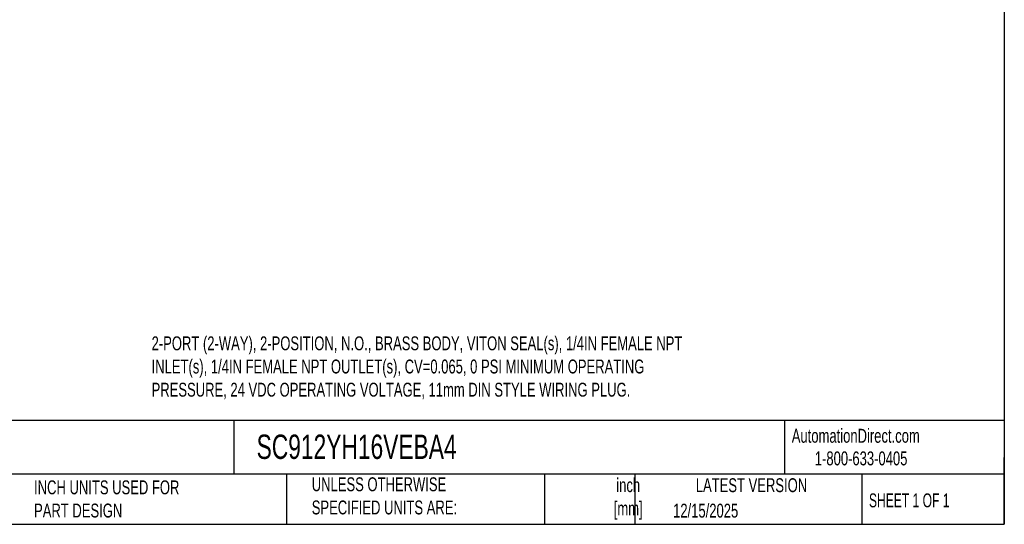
# Model space of a CAD drawing. Header units: inches. Extents: x 0.5 to 21.5, y 0.5 to 16.5.
# Tile 4 of 6: x 9.7 to 21.5, y 0.5 to 6.5. Entities that reach past the tile are written whole.
import ezdxf

# ---------------------------------------------------------------- set-up
doc = ezdxf.new("R2010")
doc.units = ezdxf.units.IN
doc.header["$LTSCALE"] = 2
doc.header["$MEASUREMENT"] = 0
doc.linetypes.add('SLD-Solid', pattern=[0])
doc.layers.add('TEXT', color=140, linetype='SLD-Solid', lineweight=25)
doc.styles.add('SLDTEXTSTYLE0', font='TXT', dxfattribs={"width": 0.7})
doc.styles.add('SLDTEXTSTYLE1', font='TXT', dxfattribs={"width": 0.65})

msp = doc.modelspace()

# ---------------------------------------------------------------- linework, layer by layer
at = {"layer": 'TEXT'}
for p, q in [((21.5, 16.5), (21.5, 0.5)), ((21.5, 1.742), (0.5, 1.742)), ((12.264, 1.742), (12.264, 1.1)), ((18.864, 1.742), (18.864, 1.1)), ((21.5, 0.5), (21.5, 1.3)), ((21.5, 1.1), (0.5, 1.1)), ((12.896, 1.1), (12.896, 0.5)), ((15.986, 1.1), (15.986, 0.5)), ((17.072, 1.1), (17.072, 0.5)), ((19.791, 1.1), (19.791, 0.5)), ((0.5, 0.5), (21.5, 0.5))]:
    msp.add_line(p, q, dxfattribs=at)

# ---------------------------------------------------------------- texts
for s, insert, char_height, attachment_point, style in [('2-PORT (2-WAY), 2-POSITION, N.O., BRASS BODY, VITON SEAL(s), 1/4IN FEMALE NPT ^JINLET(s), 1/4IN FEMALE NPT OUTLET(s), CV=0.065, 0 PSI MINIMUM OPERATING ^JPRESSURE, 24 VDC OPERATING VOLTAGE, 11mm DIN STYLE WIRING PLUG.', (11.277, 2.752), 0.166667, 1, 'SLDTEXTSTYLE0'), ('AutomationDirect.com', (18.952, 1.644), 0.16667, 1, 'SLDTEXTSTYLE0'), ('SC912YH16VEBA4', (12.536, 1.575), 0.29167, 1, 'SLDTEXTSTYLE0'), ('1-800-633-0405', (19.228, 1.373), 0.16667, 1, 'SLDTEXTSTYLE0'), ('UNLESS OTHERWISE ^JSPECIFIED UNITS ARE:', (13.197, 1.063), 0.16667, 1, 'SLDTEXTSTYLE0'), ('inch^J[mm]', (16.991, 1.052), 0.1667, 2, 'SLDTEXTSTYLE0'), ('INCH UNITS USED FOR ^JPART DESIGN', (9.868, 1.026), 0.16667, 1, 'SLDTEXTSTYLE0'), ('LATEST VERSION', (18.469, 1.052), 0.16667, 2, 'SLDTEXTSTYLE0'), ('SHEET 1 OF 1', (19.877, 0.87), 0.16667, 1, 'SLDTEXTSTYLE1'), ('12/15/2025', (17.529, 0.747), 0.1667, 1, 'SLDTEXTSTYLE0')]:
    msp.add_mtext(s, dxfattribs=dict(at, insert=insert, char_height=char_height, attachment_point=attachment_point, style=style))

doc.saveas('drawing.dxf')
